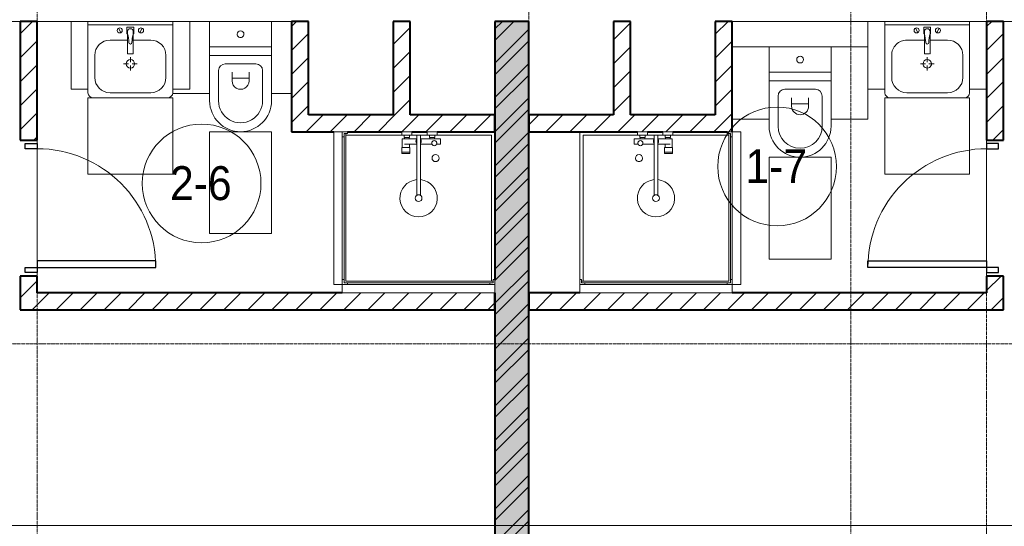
# Model space of a CAD drawing. Header units: millimetres. Extents: x 5617 to 101514, y 7718 to 215953.
# Tile 32 of 61: x 41696 to 47503, y 17725 to 20710. Entities that reach past the tile are written whole.
import ezdxf

# ---------------------------------------------------------------- set-up
doc = ezdxf.new("R2010")
doc.units = ezdxf.units.MM
doc.linetypes.add('ADSK_Линия сетки', pattern=[25, 20, -2.5, 0, -2.5])
doc.linetypes.add('Линия сетки', pattern=[25, 20, -2.5, 0, -2.5])
for name, color, linetype, lineweight in [('Двери', 7, 'Continuous', 18), ('Марки помещений', 7, 'Continuous', 20), ('Мебель', 7, 'Continuous', 18), ('Оси', 7, 'Continuous', 9), ('Перекрытия', 7, 'Continuous', 18), ('Сантехнические приборы', 7, 'Continuous', 18), ('Стены разрез', 7, 'Continuous', 40), ('Форма', 7, 'Continuous', 18)]:
    doc.layers.add(name, color=color, linetype=linetype, lineweight=lineweight)
doc.styles.add('Arial_3', font='arial.ttf', dxfattribs={"width": 0.9, "height": 200})
pattern_1 = [(45, (0, 0), (-70.71068, 70.71068), [])]

# ---------------------------------------------------------------- blocks, each defined once
blk = doc.blocks.new('MR_Душевой поддон - Санузел с душем_900х900-2638749-МКСС_К4_L20_68_100_')
at = {"layer": 'Сантехнические приборы', "color": 253, "true_color": 0xaaaaaa}
for p, q in [((-90, 870), (-90, 890)), ((-90, 890), (-70, 890)), ((790, 890), (-90, 890)), ((-90, 890), (-90, 10)), ((-80, 10), (-80, 880)), ((-80, 880), (790, 880)), ((-70, 890), (-70, 900)), ((770, 900), (770, 890)), ((770, 890), (790, 890)), ((780, 880), (780, 20)), ((790, 890), (790, 870)), ((790, 880), (790, 890)), ((800, 870), (800, 900)), ((-100, 870), (-90, 870)), ((790, 870), (800, 870)), ((800, 870), (800, 0)), ((338.7, 20), (338.7, 375.1)), ((361.3, 375.1), (361.3, 20)), ((251.9, 129.1), (298.9, 129.1)), ((251.9, 120), (251.9, 129.1)), ((251.9, 120), (298.9, 120)), ((251.9, 92.5), (251.9, 120)), ((298.9, 120), (251.9, 120)), ((298.9, 129.1), (298.9, 120)), ((298.9, 120), (298.9, 92.5)), ((298.9, 92.5), (251.9, 92.5)), ((253.8, 92.5), (296.6, 92.5)), ((253.8, 42), (253.8, 92.5)), ((266.7, 73.7), (338.7, 73.7)), ((296.6, 92.5), (296.6, 73.7)), ((361.3, 73.7), (428.7, 73.7)), ((455.7, 73.7), (479.1, 73.7)), ((479.1, 73.7), (479.1, 42)), ((-90, 30), (-100, 30)), ((-90, 10), (-90, 30)), ((-70, 10), (-90, 10)), ((-90, 10), (-80, 10)), ((250.2, 20), (-80, 20)), ((-70, 0), (-70, 10)), ((250.2, 20), (310, 20)), ((250.2, 0), (250.2, 20)), ((266.7, 42), (253.8, 42)), ((264, 34), (296, 34)), ((264, 20), (264, 34)), ((296, 20), (264, 20)), ((338.7, 42), (266.7, 42)), ((266.7, 42), (293.6, 42)), ((266.7, 34), (266.7, 42)), ((293.6, 34), (266.7, 34)), ((293.6, 42), (293.6, 34)), ((296, 34), (296, 20)), ((338.7, 20), (310, 20)), ((310, 20), (310, 0)), ((361.3, 20), (338.7, 20)), ((479.1, 42), (361.3, 42)), ((400, 20), (361.3, 20)), ((400, 0), (400, 20)), ((400, 20), (459.8, 20)), ((414, 20), (414, 34)), ((414, 34), (446, 34)), ((446, 20), (414, 20)), ((416.4, 34), (416.4, 42)), ((416.4, 42), (443.3, 42)), ((443.3, 34), (416.4, 34)), ((443.3, 42), (443.3, 34)), ((446, 34), (446, 20)), ((780, 20), (459.8, 20)), ((459.8, 20), (459.8, 0)), ((-100, 0), (-70, 0)), ((310, 0), (250.2, 0)), ((459.8, 0), (400, 0))]:
    blk.add_line(p, q, dxfattribs=at)
for centre, radius, start, end in [((350, 391.5), 110, 275.91598, 264.08402), ((350, 391.5), 20, 0, 180), ((350, 391.5), 20, 180, 0), ((350, 391.5), 20, 235.4667, 304.5333), ((450, 155.2), 20.9, 360, 180), ((450, 155.2), 20.9, 180, 360), ((350, 56.1), 15.5, 137.00933, 222.99067), ((350, 56.1), 15.5, 317.00933, 42.99067), ((442.2, 67.2), 15, 0, 180), ((442.2, 67.2), 15, 154.04828, 25.95172), ((442.2, 67.2), 15, 180, 0)]:
    blk.add_arc(centre, radius, start, end, dxfattribs=at)
blk = doc.blocks.new('MR_Зона обслуживания - MR_Зона обслуживания-2638751-МКСС_К4_L20_68_100_')
at = {"layer": 'Мебель', "lineweight": 9}
for p, q in [((450, 50), (-450, 50)), ((-450, 50), (-450, 0)), ((-450, 0), (450, 0)), ((450, 0), (450, 50))]:
    blk.add_line(p, q, dxfattribs=at)
blk = doc.blocks.new('MR_Унитаз напольный - Санузел с ванной-2515844-МКСС_К4_L20_68_100_')
at = {"layer": 'Сантехнические приборы', "color": 253, "true_color": 0xaaaaaa}
for p, q in [((-182.5, 200), (-182.5, 50)), ((182.5, 200), (-182.5, 200)), ((182.5, 50), (182.5, 200)), ((-182.5, 50), (182.5, 50)), ((182.5, 50), (-182.5, 50)), ((-182.5, 50), (-182.5, 0)), ((-182.5, 0), (182.5, 0)), ((182.5, 0), (182.5, 50)), ((182.5, 0), (-182.5, 0)), ((-182.5, 0), (-182.5, -267.5)), ((-90, -50), (90, -50)), ((182.5, -267.5), (182.5, 0)), ((-130, -267.5), (-130, -90)), ((-50, -150), (-50, -100)), ((50, -100), (50, -150)), ((130, -90), (130, -267.5)), ((-50, -135), (50, -135))]:
    blk.add_line(p, q, dxfattribs=at)
for centre, radius, start, end in [((0, 125), 20, 0, 180), ((0, 125), 20, 180, 0), ((-90, -90), 40, 90, 180), ((90, -90), 40, 360, 90), ((0, -150), 50, 180, 0), ((0, -267.5), 182.5, 180, 360), ((0, -267.5), 130, 180, 0)]:
    blk.add_arc(centre, radius, start, end, dxfattribs=at)
blk = doc.blocks.new('MR_Зона обслуживания - MR_Зона обслуживания-2638726-МКСС_К4_L20_68_100_')
at = {"layer": 'Мебель', "lineweight": 9}
for p, q in [((182.5, 0), (-182.5, 0)), ((-182.5, 0), (-182.5, -600)), ((182.5, -600), (182.5, 0)), ((-182.5, -600), (182.5, -600))]:
    blk.add_line(p, q, dxfattribs=at)
blk = doc.blocks.new('MR_Зона обслуживания - MR_Зона обслуживания-V11-МКСС_К4_L20_68_100_')
at = {"layer": 'Мебель', "lineweight": 9}
for p, q in [((108.75, 0), (-108.75, 0)), ((108.75, -425), (108.75, -250)), ((-108.75, -425), (108.75, -425))]:
    blk.add_line(p, q, dxfattribs=at)
blk = doc.blocks.new('MR_Зона обслуживания - MR_Зона обслуживания-V12-МКСС_К4_L20_68_100_')
at = {"layer": 'Мебель', "lineweight": 9}
for p, q in [((108.75, 0), (-108.75, 0)), ((-108.75, -425), (108.75, -425))]:
    blk.add_line(p, q, dxfattribs=at)
blk = doc.blocks.new('MR_Тумба-Умывальник с зеркалом - Тумба-умывальник_500-2638752-МКСС_К4_L20_68_100_')
at = {"layer": 'Сантехнические приборы', "color": 253, "true_color": 0xaaaaaa}
for p, q in [((-250, 400), (-250, 420)), ((-120, 420), (120, 420)), ((250, 420), (250, 400)), ((-210, 200), (-210, 330)), ((210, 330), (210, 200)), ((-10, 250), (-40, 250)), ((0, 290), (0, 260)), ((0, 210), (0, 240)), ((40, 250), (10, 250)), ((-17, 73.1), (-17, 187.9)), ((-14, 190.9), (14, 190.9)), ((17, 187.9), (17, 73.1)), ((-17, 110), (-120, 110)), ((-69.7, 39.8), (-55.6, 66.3)), ((-20, 73.1), (-17, 73.1)), ((-20, 33.1), (-20, 73.1)), ((-17, 60), (-17, 73.1)), ((120, 110), (17, 110)), ((17, 73.1), (17, 60)), ((17, 73.1), (20, 73.1)), ((20, 73.1), (20, 33.1)), ((69.7, 39.8), (55.6, 66.3)), ((-250, 20), (250, 20)), ((250, 0), (-250, 0)), ((20, 33.1), (-20, 33.1))]:
    blk.add_line(p, q, dxfattribs=at)
for centre, radius, start, end in [((-220, 420), 30, 90, 180), ((-120, 330), 90, 90, 180), ((120, 330), 90, 0, 90), ((220, 420), 30, 0, 90), ((0, 250), 25, 360, 180), ((0, 250), 25, 180, 360), ((-120, 200), 90, 180, 270), ((-14, 187.9), 3, 90, 180), ((-14, 187.9), 3, 105, 165), ((14, 187.9), 3, 0, 90), ((14, 187.9), 3, 15, 75), ((120, 200), 90, 270, 0), ((-217.6, 129.9), 208.5, 344.18231, 358.4054), ((0, 124.1), 9.19, 0, 180), ((217.6, 129.9), 208.5, 181.5946, 195.81769), ((-62.7, 53.1), 15, 0, 180), ((0, 60), 17, 180, 0), ((62.7, 53.1), 15, 0, 180), ((-62.7, 53.1), 15, 180, 0), ((62.7, 53.1), 15, 180, 0)]:
    blk.add_arc(centre, radius, start, end, dxfattribs=at)
blk = doc.blocks.new('MR_Зона обслуживания - MR_Зона обслуживания-2638754-МКСС_К4_L20_68_100_')
at = {"layer": 'Мебель', "lineweight": 9}
for p, q in [((250, 450), (-250, 450)), ((-250, 450), (-250, 0)), ((250, 0), (250, 450)), ((-250, 0), (250, 0))]:
    blk.add_line(p, q, dxfattribs=at)
blk = doc.blocks.new('MR_Зона обслуживания - MR_Зона обслуживания-V13-МКСС_К4_L20_68_100_')
at = {"layer": 'Мебель', "lineweight": 9}
for p, q in [((50, 400), (-50, 400)), ((-50, 400), (-50, 0)), ((50, 0), (50, 400)), ((-50, 0), (50, 0))]:
    blk.add_line(p, q, dxfattribs=at)
blk = doc.blocks.new('MR_Зона обслуживания - MR_Зона обслуживания-V14-МКСС_К4_L20_68_100_')
at = {"layer": 'Мебель', "lineweight": 9}
for p, q in [((50, 400), (-50, 400)), ((50, 0), (50, 400)), ((-50, 0), (50, 0))]:
    blk.add_line(p, q, dxfattribs=at)
blk = doc.blocks.new('MR_Душевой поддон - Санузел с душем_900х900-2515848-МКСС_К4_L20_68_100_')
at = {"layer": 'Сантехнические приборы', "color": 253, "true_color": 0xaaaaaa}
for p, q in [((-70, 0), (-100, 0)), ((-70, -10), (-70, 0)), ((310, 0), (250.2, 0)), ((250.2, 0), (250.2, -20)), ((310, -20), (310, 0)), ((459.8, 0), (400, 0)), ((400, 0), (400, -20)), ((459.8, -20), (459.8, 0)), ((-100, -30), (-90, -30)), ((-90, -30), (-90, -10)), ((-90, -10), (-70, -10)), ((-80, -10), (-90, -10)), ((-90, -10), (-90, -890)), ((-80, -880), (-80, -10)), ((250.2, -20), (-80, -20)), ((250.2, -20), (310, -20)), ((266.7, -42), (253.8, -42)), ((253.8, -42), (253.8, -92.5)), ((296, -20), (264, -20)), ((264, -20), (264, -34)), ((264, -34), (296, -34)), ((293.6, -34), (266.7, -34)), ((266.7, -34), (266.7, -42)), ((338.7, -42), (266.7, -42)), ((266.7, -42), (293.6, -42)), ((293.6, -42), (293.6, -34)), ((296, -34), (296, -20)), ((338.7, -20), (310, -20)), ((361.3, -20), (338.7, -20)), ((338.7, -20), (338.7, -375.1)), ((400, -20), (361.3, -20)), ((361.3, -375.1), (361.3, -20)), ((479.1, -42), (361.3, -42)), ((400, -20), (459.8, -20)), ((446, -20), (414, -20)), ((414, -20), (414, -34)), ((414, -34), (446, -34)), ((443.3, -34), (416.4, -34)), ((416.4, -34), (416.4, -42)), ((416.4, -42), (443.3, -42)), ((443.3, -42), (443.3, -34)), ((446, -34), (446, -20)), ((780, -20), (459.8, -20)), ((479.1, -73.7), (479.1, -42)), ((780, -880), (780, -20)), ((298.9, -92.5), (251.9, -92.5)), ((251.9, -92.5), (251.9, -120)), ((253.8, -92.5), (296.6, -92.5)), ((266.7, -73.7), (338.7, -73.7)), ((296.6, -92.5), (296.6, -73.7)), ((298.9, -120), (298.9, -92.5)), ((361.3, -73.7), (428.7, -73.7)), ((455.7, -73.7), (479.1, -73.7)), ((251.9, -120), (298.9, -120)), ((298.9, -120), (251.9, -120)), ((251.9, -120), (251.9, -129.1)), ((251.9, -129.1), (298.9, -129.1)), ((298.9, -129.1), (298.9, -120)), ((-90, -870), (-100, -870)), ((-90, -890), (-90, -870)), ((800, -870), (790, -870)), ((790, -870), (790, -890)), ((800, -900), (800, -870)), ((-70, -890), (-90, -890)), ((-90, -890), (790, -890)), ((790, -880), (-80, -880)), ((-70, -900), (-70, -890)), ((790, -890), (770, -890)), ((770, -890), (770, -900)), ((790, -890), (790, -880))]:
    blk.add_line(p, q, dxfattribs=at)
for centre, radius, start, end in [((350, -56.1), 15.5, 137.00933, 222.99067), ((350, -56.1), 15.5, 317.00933, 42.99067), ((442.2, -67.2), 15, 334.04828, 205.95172), ((442.2, -67.2), 15, 0, 180), ((442.2, -67.2), 15, 180, 360), ((450, -155.2), 20.9, 0, 180), ((450, -155.2), 20.9, 180, 0), ((350, -391.5), 110, 95.91598, 84.08402), ((350, -391.5), 20, 0, 180), ((350, -391.5), 20, 180, 360), ((350, -391.5), 20, 55.4667, 124.5333)]:
    blk.add_arc(centre, radius, start, end, dxfattribs=at)
blk = doc.blocks.new('MR_Зона обслуживания - MR_Зона обслуживания-2638758-МКСС_К4_L20_68_100_')
at = {"layer": 'Мебель', "lineweight": 9}
for p, q in [((450, 0), (-450, 0)), ((-450, 0), (-450, -50)), ((450, -50), (450, 0)), ((-450, -50), (450, -50))]:
    blk.add_line(p, q, dxfattribs=at)
blk = doc.blocks.new('MR_Унитаз напольный - Санузел с ванной-2638740-МКСС_К4_L20_68_100_')
at = {"layer": 'Сантехнические приборы', "color": 253, "true_color": 0xaaaaaa}
for p, q in [((-182.5, 0), (-182.5, 267.5)), ((-130, 267.5), (-130, 90)), ((130, 90), (130, 267.5)), ((182.5, 267.5), (182.5, 0)), ((-50, 150), (-50, 100)), ((-50, 135), (50, 135)), ((50, 100), (50, 150)), ((182.5, 0), (-182.5, 0)), ((-182.5, -50), (-182.5, 0)), ((-182.5, 0), (182.5, 0)), ((-90, 50), (90, 50)), ((182.5, 0), (182.5, -50)), ((-182.5, -50), (182.5, -50)), ((-182.5, -200), (-182.5, -50)), ((182.5, -50), (-182.5, -50)), ((182.5, -50), (182.5, -200)), ((182.5, -200), (-182.5, -200))]:
    blk.add_line(p, q, dxfattribs=at)
for centre, radius, start, end in [((0, 267.5), 182.5, 0, 180), ((0, 267.5), 130, 360, 180), ((0, 150), 50, 360, 180), ((-90, 90), 40, 180, 270), ((90, 90), 40, 270, 360), ((0, -125), 20, 360, 180), ((0, -125), 20, 180, 360)]:
    blk.add_arc(centre, radius, start, end, dxfattribs=at)
blk = doc.blocks.new('MR_Зона обслуживания - MR_Зона обслуживания-V7-МКСС_К4_L20_68_100_')
at = {"layer": 'Мебель', "lineweight": 9}
for p, q in [((182.5, 600), (-182.5, 600)), ((-182.5, 600), (-182.5, 0)), ((182.5, 0), (182.5, 600)), ((-182.5, 0), (182.5, 0))]:
    blk.add_line(p, q, dxfattribs=at)
blk = doc.blocks.new('MR_Зона обслуживания - MR_Зона обслуживания-V30-МКСС_К4_L20_68_100_')
at = {"layer": 'Мебель', "lineweight": 9}
for p, q in [((108.8, 425), (-108.8, 425)), ((108.8, 400), (108.8, 425)), ((-108.8, 0), (8.7, 0))]:
    blk.add_line(p, q, dxfattribs=at)
blk = doc.blocks.new('MR_Зона обслуживания - MR_Зона обслуживания-V31-МКСС_К4_L20_68_100_')
at = {"layer": 'Мебель', "lineweight": 9}
for p, q in [((108.75, 425), (-8.75, 425)), ((-8.75, 0), (108.75, 0))]:
    blk.add_line(p, q, dxfattribs=at)
blk = doc.blocks.new('MR_Тумба-Умывальник с зеркалом - Тумба-умывальник_500-V32-МКСС_К4_L20_68_100_')
at = {"layer": 'Сантехнические приборы', "color": 253, "true_color": 0xaaaaaa}
for p, q in [((250, 0), (-250, 0)), ((-250, -20), (250, -20)), ((-69.7, -39.8), (-55.6, -66.3)), ((20, -33.1), (-20, -33.1)), ((-20, -33.1), (-20, -73.1)), ((20, -73.1), (20, -33.1)), ((69.7, -39.8), (55.6, -66.3)), ((-17, -110), (-120, -110)), ((-20, -73.1), (-17, -73.1)), ((-17, -60), (-17, -73.1)), ((-17, -73.1), (-17, -187.9)), ((17, -73.1), (17, -60)), ((17, -187.9), (17, -73.1)), ((17, -73.1), (20, -73.1)), ((120, -110), (17, -110)), ((-210, -200), (-210, -330)), ((-14, -190.9), (14, -190.9)), ((0, -210), (0, -240)), ((210, -330), (210, -200)), ((-10, -250), (-40, -250)), ((0, -290), (0, -260)), ((40, -250), (10, -250)), ((-250, -400), (-250, -420)), ((-120, -420), (120, -420))]:
    blk.add_line(p, q, dxfattribs=at)
for centre, radius, start, end in [((-62.7, -53.1), 15, 360, 180), ((-62.7, -53.1), 15, 180, 360), ((0, -60), 17, 360, 180), ((62.7, -53.1), 15, 360, 180), ((62.7, -53.1), 15, 180, 360), ((-120, -200), 90, 90, 180), ((-217.6, -129.9), 208.5, 1.5946, 15.81769), ((217.6, -129.9), 208.5, 164.18231, 178.4054), ((120, -200), 90, 360, 90), ((0, -124.1), 9.19, 180, 360), ((0, -250), 25, 0, 180), ((-14, -187.9), 3, 180, 270), ((-14, -187.9), 3, 195, 255), ((14, -187.9), 3, 270, 0), ((14, -187.9), 3, 285, 345), ((0, -250), 25, 180, 0), ((-120, -330), 90, 180, 270), ((120, -330), 90, 270, 360), ((-220, -420), 30, 180, 270), ((220, -420), 30, 270, 360)]:
    blk.add_arc(centre, radius, start, end, dxfattribs=at)
blk = doc.blocks.new('MR_Зона обслуживания - MR_Зона обслуживания-2638755-МКСС_К4_L20_68_100_')
at = {"layer": 'Мебель', "lineweight": 9}
for p, q in [((250, 0), (-250, 0)), ((-250, 0), (-250, -450)), ((250, -450), (250, 0)), ((-250, -450), (250, -450))]:
    blk.add_line(p, q, dxfattribs=at)
blk = doc.blocks.new('MR_Зона обслуживания - MR_Зона обслуживания-V18-МКСС_К4_L20_68_100_')
at = {"layer": 'Мебель', "lineweight": 9}
for p, q in [((50, 0), (-50, 0)), ((-50, 0), (-50, -400)), ((50, -400), (50, 0)), ((-50, -400), (50, -400))]:
    blk.add_line(p, q, dxfattribs=at)
blk = doc.blocks.new('A_DOR_Door - Вн_3_Одинарная_800x2100-3001493-МКСС_К4_L20_68_100_')
at = {"layer": 'Двери', "color": 253, "lineweight": 30, "true_color": 0xaaaaaa}
for p, q in [((-380, 20), (-350, 20)), ((-380, -50), (-380, 20)), ((-350, 20), (-350, -50)), ((350, -50), (350, 20)), ((350, 20), (380, 20)), ((380, 20), (380, -50)), ((-350, -50), (-380, -50)), ((-350, -50), (-350, -750)), ((-310, -50), (-350, -50)), ((-350, -50), (-350, -750)), ((-310, -750), (-310, -50)), ((380, -50), (350, -50)), ((-350, -750), (-310, -750))]:
    blk.add_line(p, q, dxfattribs=at)
at = {"layer": 'Двери', "color": 254, "lineweight": 9, "true_color": 0xd4d4d4}
blk.add_arc((-350, -50), 700, 270, 0, dxfattribs=at)
blk = doc.blocks.new('A_DOR_Door - Вн_3_Одинарная_800x2100-2978316-МКСС_К4_L20_68_100_')
at = {"layer": 'Двери', "color": 253, "lineweight": 30, "true_color": 0xaaaaaa}
for p, q in [((-350, 50), (-350, 750)), ((-350, 750), (-310, 750)), ((-350, 50), (-350, 750)), ((-310, 750), (-310, 50)), ((-380, 50), (-380, -20)), ((-350, 50), (-380, 50)), ((-310, 50), (-350, 50)), ((-350, -20), (-350, 50)), ((380, 50), (350, 50)), ((350, 50), (350, -20)), ((380, -20), (380, 50)), ((-380, -20), (-350, -20)), ((350, -20), (380, -20))]:
    blk.add_line(p, q, dxfattribs=at)
at = {"layer": 'Двери', "color": 254, "lineweight": 9, "true_color": 0xd4d4d4}
blk.add_arc((-350, 50), 700, 360, 90, dxfattribs=at)
blk = doc.blocks.new('135_SLK_K4_AR_rvt-1-МКСС_К4_L20_68_100_')
at = {"layer": 'Стены разрез', "lineweight": 9, "true_color": 0xaaaaaa}
h = blk.add_hatch(dxfattribs=at)
h.set_pattern_fill('FP_3', color=253, style=0, pattern_type=2)
h.set_pattern_definition(pattern_1)
h.paths.add_polyline_path([(119450, 19100), (119450, 19200), (119350, 19200), (119350, 19100)])
h.paths.add_polyline_path([(119350, 20000), (119450, 20000), (119450, 20700), (119350, 20700), (119350, 20564.6)])
h = blk.add_hatch(dxfattribs=at)
h.set_pattern_fill('FP_3', color=253, style=0, pattern_type=2)
h.set_pattern_definition(pattern_1)
h.paths.add_polyline_path([(121050, 20150), (121050, 20700), (120950, 20700), (120950, 20150)])
h = blk.add_hatch(dxfattribs=at)
h.set_pattern_fill('FP_3', color=253, style=0, pattern_type=2)
h.set_pattern_definition(pattern_1)
h.paths.add_polyline_path([(121650, 20150), (121650, 20700), (121550, 20700), (121550, 20150)])
h = blk.add_hatch(dxfattribs=at)
h.set_pattern_fill('FP_1', color=253, style=0, pattern_type=2)
h.set_pattern_definition([(50, (0, 0), (218.62117, -19.1268), [22.86, -251.46]), (355, (0, 0), (-42.29187, 229.2684), [18.288, -201.168]), (100.451, (18.22, -1.6), (176.33107, 210.13963), [19.428, -213.708]), (46.184, (0, 60.96), (325.29495, -50.45164), [34.29, -377.19]), (96.636, (27.1, 56.76), (284.883, 296.91266), [29.142, -320.562]), (351.184, (0, 60.96), (284.8858, 296.9107), [27.432, -301.752]), (21, (30.48, 45.72), (181.93753, -122.71832), [22.86, -251.46]), (326, (30.48, 45.72), (74.16223, 221.0262), [18.288, -201.168]), (71.451, (45.64, 35.5), (256.10035, 98.30526), [19.428, -213.708]), (37.5, (0, 0), (3.70639, 101.465895), [3.353, -195.377, 3.353, -200.863, -201.93]), (37.5, (0, 0), (3.70639, 101.465895), [-402.946, 3.353, -198.577]), (7.5, (0, 0), (80.18358, 120.21653), [3.353, -113.081, 3.353, -190.805, -76.962]), (7.5, (0, 0), (80.18358, 120.21653), [-310.591, 3.353, -73.609]), (327.5, (-67.97, 0), (162.708646, -6.87497), [3.353, -72.847, 3.353, -234.391, -315.468]), (327.5, (-67.97, 0), (162.708646, -6.87497), [-313.944, 3.353, -312.115]), (317.5, (-98.45, 0), (177.75468, 30.51183), [3.353, -95.707, 3.353, -154.534, -224.028]), (317.5, (-98.45, 0), (177.75468, 30.51183), [-256.946, 3.353, -220.675])])
h.paths.add_polyline_path([(122150, 16000), (122350, 16000), (122350, 20700), (122150, 20700), (122150, 16976.7)])
h = blk.add_hatch(dxfattribs=at)
h.set_pattern_fill('FP_2', color=253, style=0, pattern_type=2)
h.set_pattern_definition([(45, (0, 0), (-101.02788, 101.02788), []), (45, (67.35, 0), (-101.02788, 101.02788), [])])
h.paths.add_polyline_path([(122150, 16000), (122350, 16000), (122350, 20700), (122150, 20700), (122150, 16976.7)])
h = blk.add_hatch(dxfattribs=at)
h.set_pattern_fill('FP_3', color=253, style=0, pattern_type=2)
h.set_pattern_definition(pattern_1)
h.paths.add_polyline_path([(122943.8, 20150), (122950, 20150), (122950, 20700), (122850, 20700), (122850, 20150)])
h = blk.add_hatch(dxfattribs=at)
h.set_pattern_fill('FP_3', color=253, style=0, pattern_type=2)
h.set_pattern_definition(pattern_1)
h.paths.add_polyline_path([(123550, 20150), (123550, 20700), (123450, 20700), (123450, 20150), (123453.3, 20150)])
h = blk.add_hatch(dxfattribs=at)
h.set_pattern_fill('FP_3', color=253, style=0, pattern_type=2)
h.set_pattern_definition(pattern_1)
h.paths.add_polyline_path([(125150, 19100), (125150, 19200), (125050, 19200), (125050, 19100)])
h.paths.add_polyline_path([(125050, 20000), (125150, 20000), (125150, 20700), (125050, 20700)])
h = blk.add_hatch(dxfattribs=at)
h.set_pattern_fill('FP_3', color=253, style=0, pattern_type=2)
h.set_pattern_definition(pattern_1)
h.paths.add_polyline_path([(121660, 20050), (122150, 20050), (122150, 20150), (120950, 20150), (120950, 20050), (121600.2, 20050)])
h = blk.add_hatch(dxfattribs=at)
h.set_pattern_fill('FP_3', color=253, style=0, pattern_type=2)
h.set_pattern_definition(pattern_1)
h.paths.add_polyline_path([(123520, 20050), (123550, 20050), (123550, 20150), (122350, 20150), (122350, 20050), (123453.3, 20050)])
h = blk.add_hatch(dxfattribs=at)
h.set_pattern_fill('FP_3', color=253, style=0, pattern_type=2)
h.set_pattern_definition(pattern_1)
h.paths.add_polyline_path([(119350, 19000), (122150, 19000), (122150, 19100), (119350, 19100)])
h = blk.add_hatch(dxfattribs=at)
h.set_pattern_fill('FP_3', color=253, style=0, pattern_type=2)
h.set_pattern_definition(pattern_1)
h.paths.add_polyline_path([(124982, 19000), (125150, 19000), (125150, 19100), (122350, 19100), (122350, 19000), (122943.8, 19000)])
at = {"layer": 'Перекрытия', "color": 253, "true_color": 0xaaaaaa}
for p, q in [((119350, 20700), (116800, 20700)), ((119650, 20700), (119450, 20700)), ((120250, 20700), (119750, 20700)), ((124350, 20700), (123550, 20700)), ((124950, 20700), (124450, 20700)), ((127850, 20700), (125150, 20700)), ((119450, 19980), (119450, 20000)), ((119450, 20000), (119450, 19980)), ((125050, 20000), (125050, 19980)), ((125050, 19980), (125050, 20000)), ((119450, 19290), (119450, 19950)), ((119450, 19950), (119450, 19290)), ((125050, 19950), (125050, 19290)), ((125050, 19290), (125050, 19950)), ((119450, 19200), (119450, 19220)), ((119450, 19220), (119450, 19200)), ((125050, 19220), (125050, 19200)), ((125050, 19200), (125050, 19220))]:
    blk.add_line(p, q, dxfattribs=at)
at = {"layer": 'Стены разрез', "color": 253, "true_color": 0xaaaaaa}
for p, q in [((119450, 20700), (119350, 20700)), ((119350, 20700), (119350, 20000)), ((119450, 20000), (119450, 20700)), ((121050, 20700), (120950, 20700)), ((120950, 20700), (120950, 20150)), ((121050, 20150), (121050, 20700)), ((121650, 20700), (121550, 20700)), ((121550, 20700), (121550, 20150)), ((121650, 20150), (121650, 20700)), ((122350, 20700), (122150, 20700)), ((122150, 20700), (122150, 19180)), ((122350, 16000), (122350, 20700)), ((122950, 20700), (122850, 20700)), ((122850, 20700), (122850, 20150)), ((122950, 20150), (122950, 20700)), ((123550, 20700), (123450, 20700)), ((123450, 20700), (123450, 20150)), ((123550, 20150), (123550, 20700)), ((125150, 20700), (125050, 20700)), ((125050, 20700), (125050, 20000)), ((125150, 20000), (125150, 20700)), ((120950, 20150), (120950, 20050)), ((121550, 20150), (121050, 20150)), ((122150, 20150), (121650, 20150)), ((122150, 20050), (122150, 20150)), ((122850, 20150), (122350, 20150)), ((122350, 20150), (122350, 20050)), ((123450, 20150), (122950, 20150)), ((123550, 20050), (123550, 20150)), ((120950, 20050), (121200, 20050)), ((121280, 20050), (121600.2, 20050)), ((121660, 20050), (121750, 20050)), ((121809.8, 20050), (122150, 20050)), ((122350, 20050), (122990.2, 20050)), ((123050, 20050), (123140, 20050)), ((123199.8, 20050), (123520, 20050)), ((119350, 20000), (119450, 20000)), ((125050, 20000), (125150, 20000)), ((119450, 19200), (119350, 19200)), ((119350, 19200), (119350, 19100)), ((119450, 19100), (119450, 19200)), ((125150, 19200), (125050, 19200)), ((125050, 19200), (125050, 19100)), ((125150, 19100), (125150, 19200)), ((119350, 19100), (119350, 19000)), ((121250, 19100), (119450, 19100)), ((122150, 19100), (122150, 16000)), ((122150, 19000), (122150, 19100)), ((122650, 19100), (122350, 19100)), ((122350, 19100), (122350, 19000)), ((125050, 19100), (123550, 19100)), ((125150, 19000), (125150, 19100)), ((119350, 19000), (122150, 19000)), ((122350, 19000), (125150, 19000))]:
    blk.add_line(p, q, dxfattribs=at)
at = {"layer": 'Двери', "color": 253, "lineweight": 18, "true_color": 0xaaaaaa, "rotation": 90}
for name, p in [('A_DOR_Door - Вн_3_Одинарная_800x2100-3001493-МКСС_К4_L20_68_100_', (119400, 19600)), ('A_DOR_Door - Вн_3_Одинарная_800x2100-2978316-МКСС_К4_L20_68_100_', (125100, 19600))]:
    blk.add_blockref(name, p, dxfattribs=at)
at = {"layer": 'Мебель', "color": 253, "lineweight": 18, "true_color": 0xaaaaaa}
for name, p in [('MR_Зона обслуживания - MR_Зона обслуживания-V18-МКСС_К4_L20_68_100_', (119700, 20700)), ('MR_Зона обслуживания - MR_Зона обслуживания-V18-МКСС_К4_L20_68_100_', (120300, 20700)), ('MR_Зона обслуживания - MR_Зона обслуживания-V12-МКСС_К4_L20_68_100_', (123658.8, 20550)), ('MR_Зона обслуживания - MR_Зона обслуживания-V11-МКСС_К4_L20_68_100_', (124241.3, 20550)), ('MR_Зона обслуживания - MR_Зона обслуживания-2638755-МКСС_К4_L20_68_100_', (120000, 20250)), ('MR_Зона обслуживания - MR_Зона обслуживания-2638726-МКСС_К4_L20_68_100_', (123950, 19900)), ('MR_Зона обслуживания - MR_Зона обслуживания-2638758-МКСС_К4_L20_68_100_', (121700, 19150))]:
    blk.add_blockref(name, p, dxfattribs=at)
for name, p, rotation in [('MR_Зона обслуживания - MR_Зона обслуживания-V30-МКСС_К4_L20_68_100_', (120358.8, 20700), 180), ('MR_Зона обслуживания - MR_Зона обслуживания-V31-МКСС_К4_L20_68_100_', (120941.3, 20700), 180), ('MR_Зона обслуживания - MR_Зона обслуживания-V13-МКСС_К4_L20_68_100_', (124400, 20700), 180), ('MR_Зона обслуживания - MR_Зона обслуживания-V14-МКСС_К4_L20_68_100_', (125000, 20700), 180), ('MR_Зона обслуживания - MR_Зона обслуживания-2638754-МКСС_К4_L20_68_100_', (124700, 20250), 180), ('MR_Зона обслуживания - MR_Зона обслуживания-V7-МКСС_К4_L20_68_100_', (120650, 20050), 180), ('MR_Зона обслуживания - MR_Зона обслуживания-2638758-МКСС_К4_L20_68_100_', (121250, 19600), 269.9999999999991), ('MR_Зона обслуживания - MR_Зона обслуживания-2638751-МКСС_К4_L20_68_100_', (123550, 19600), 270.0000000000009), ('MR_Зона обслуживания - MR_Зона обслуживания-2638751-МКСС_К4_L20_68_100_', (123100, 19150), 180)]:
    blk.add_blockref(name, p, dxfattribs=dict(at, rotation=rotation))
at = {"layer": 'Сантехнические приборы', "color": 253, "lineweight": 18, "true_color": 0xaaaaaa}
for name, p in [('MR_Тумба-Умывальник с зеркалом - Тумба-умывальник_500-V32-МКСС_К4_L20_68_100_', (120000, 20700)), ('MR_Унитаз напольный - Санузел с ванной-2515844-МКСС_К4_L20_68_100_', (123950, 20350)), ('MR_Душевой поддон - Санузел с душем_900х900-2515848-МКСС_К4_L20_68_100_', (121350, 20050))]:
    blk.add_blockref(name, p, dxfattribs=at)
at = {"layer": 'Сантехнические приборы', "color": 253, "lineweight": 18, "true_color": 0xaaaaaa, "rotation": 180}
for name, p in [('MR_Унитаз напольный - Санузел с ванной-2638740-МКСС_К4_L20_68_100_', (120650, 20500)), ('MR_Тумба-Умывальник с зеркалом - Тумба-умывальник_500-2638752-МКСС_К4_L20_68_100_', (124700, 20700)), ('MR_Душевой поддон - Санузел с душем_900х900-2638749-МКСС_К4_L20_68_100_', (123450, 20050))]:
    blk.add_blockref(name, p, dxfattribs=at)
blk = doc.blocks.new('135_SLK_K4_AR_FCD_rvt-1-МКСС_К4_L20_68_100_')
at = {"layer": 'Форма', "color": 253, "lineweight": 9, "true_color": 0xaaaaaa}
blk.add_line((136800, 17730), (107164.9, 17730), dxfattribs=at)
blk = doc.blocks.new('050_Марка_Помещение - Номер-620969-МКСС_К4_L20_68_100_')
at = {"layer": 'Марки помещений'}
blk.add_circle((0, 0), 3.5, dxfattribs=at)

msp = doc.modelspace()

# ---------------------------------------------------------------- linework, layer by layer
at = {"layer": 'Оси', "linetype": 'Линия сетки'}
for p, q in [((41798.2, 13295.7), (41798.2, 33100)), ((44698.2, 12025.7), (44698.2, 33100)), ((46598.2, 13295.7), (46598.2, 33100)), ((47398.2, 12025.7), (47398.2, 33100))]:
    msp.add_line(p, q, dxfattribs=at)
at = {"layer": 'Оси', "linetype": 'ADSK_Линия сетки'}
msp.add_line((59245.9, 18800), (24389.5, 18800), dxfattribs=at)

# ---------------------------------------------------------------- block references
at = {"lineweight": 5}
for name in ['135_SLK_K4_AR_FCD_rvt-1-МКСС_К4_L20_68_100_', '135_SLK_K4_AR_rvt-1-МКСС_К4_L20_68_100_']:
    msp.add_blockref(name, (-77651.8, 0), dxfattribs=at)
at = {"layer": 'Марки помещений', "xscale": 99.99999999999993, "yscale": 99.99999999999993, "zscale": 99.99999999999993}
for p in [(46162.3, 19845.4), (42768.6, 19745.4)]:
    msp.add_blockref('050_Марка_Помещение - Номер-620969-МКСС_К4_L20_68_100_', p, dxfattribs=at)

# ---------------------------------------------------------------- texts
at = {"layer": 'Марки помещений', "lineweight": 9, "char_height": 200, "width": 447.342, "attachment_point": 1, "style": 'Arial_3'}
for s, insert in [('1-7', (45975.8, 19947.1)), ('2-6', (42582, 19847.1))]:
    msp.add_mtext(s, dxfattribs=dict(at, insert=insert))

doc.saveas('drawing.dxf')
